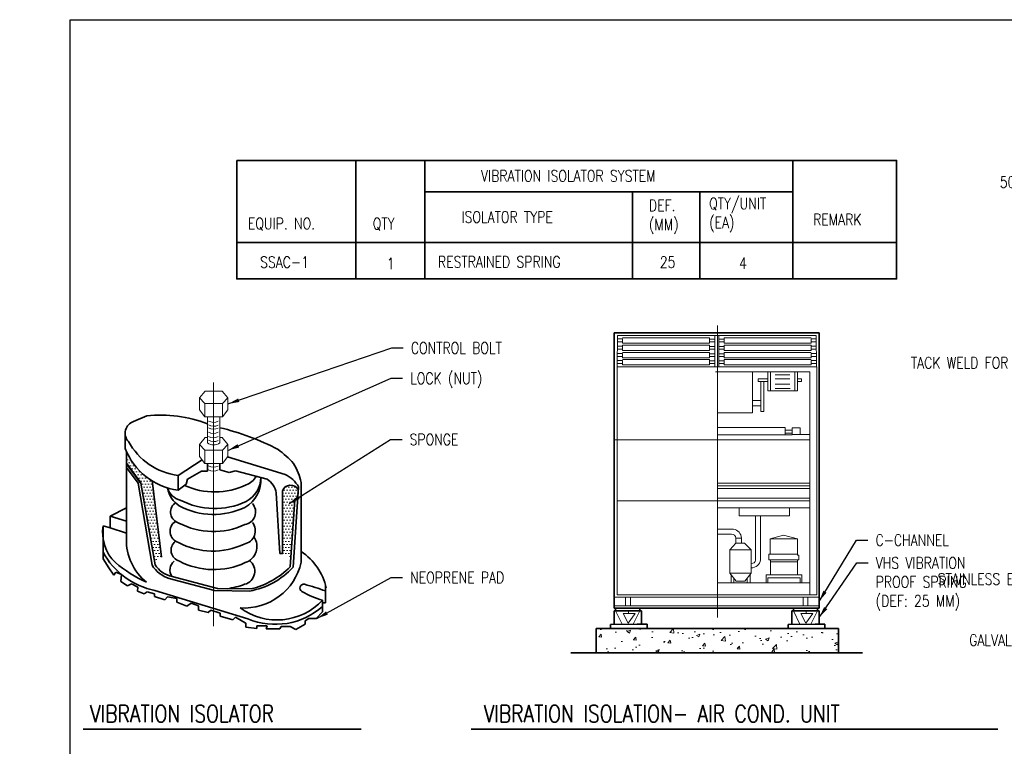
# Model space of a CAD drawing. Header units: millimetres. Extents: x -451102 to 455990, y 0 to 52070.
# Tile 5 of 9: x -1330 to 24605, y 32944 to 52070. Entities that reach past the tile are written whole.
import ezdxf
from ezdxf import colors
from ezdxf.entities.mleader import LeaderData, LeaderLine
from ezdxf.math import Vec2, Vec3

# ---------------------------------------------------------------- set-up
doc = ezdxf.new("R2010")
doc.units = ezdxf.units.MM
for name, color, linetype, lineweight in [('M-ANNO-TEXT-DUCT', 2, 'Continuous', 35), ('M-SECT-GRPH', 3, 'Continuous', 35), ('M-SECT-MBND-THIN', 1, 'Continuous', 18), ('M-SECT-MCUT', 4, 'Continuous', 50)]:
    doc.layers.add(name, color=color, linetype=linetype, lineweight=lineweight)
doc.styles.add('ROMANS', font='ROMANS.shx', dxfattribs={"width": 0.8})
doc.styles.get("Standard").update_dxf_attribs({"font": 'romans.shx', "width": 0.8, "height": 3})
doc.dimstyles.new('TBGA_100', dxfattribs={"dimscale": 100, "dimtxt": 3, "dimasz": 3, "dimexe": 2, "dimexo": 2, "dimgap": 2, "dimtad": 1, "dimtoh": 1, "dimdec": 3, "dimzin": 11, "dimdsep": 46, "dimtxsty": 'Standard', "dimcen": 0, "dimadec": 0, "dimazin": 3, "dimtfac": 0.85, "dimtdec": 3, "dimtmove": 0, "dimatfit": 3, "dimfxl": 1, "dimfrac": 1, "dimtolj": 1, "dimtzin": 15, "dimarcsym": 0})

msp = doc.modelspace()

# ---------------------------------------------------------------- hatches: boundary and pattern name
at = {"layer": 'M-SECT-MBND-THIN'}
h = msp.add_hatch(dxfattribs=at)
h.set_pattern_fill('DOTS', color=256, scale=50, style=0)
h.set_pattern_definition([(0, (-2537.46, -1268.73), (39.6875, 79.375), [0, -79.375])])
h.paths.add_polyline_path([(5919.8669, 39435.2701), (5995.6935, 39485.1716), (6009.7523, 39692.4793, 0.6652446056), (5588.3669, 39663.7701), (5588.3669, 38017.2701), (5808.2908, 37901.7483)])
h.paths.add_polyline_path([(2156.6081, 39930.7669, -0.1505150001), (1479.8669, 40709.0182), (1479.8669, 40392.2781), (1862.2799, 39874.405), (2216.8903, 37822.6069), (2405.8669, 37921.7701)])
h = msp.add_hatch(dxfattribs=at)
h.set_pattern_fill('AR-CONC', color=256, scale=5, style=0)
h.set_pattern_definition([(50, (-2537.46, -1268.7), (910.923, -79.695), [95.25, -1047.75]), (355, (-2537.5, -1268.7), (-176.214, 955.283), [76.2, -838.2]), (100.451, (-2461.55, -1275.4), (734.713, 875.583), [80.95, -890.45]), (46.1842, (-2537.5, -1014.7), (1355.395, -210.212), [142.875, -1571.625]), (96.6356, (-2424.5, -1032.2), (1187.02, 1237.128), [121.425, -1335.675]), (351.184, (-2537.5, -1014.7), (1187.023, 1237.126), [114.3, -1257.3]), (21, (-2410.46, -1078.2), (758.074, -511.328), [95.25, -1047.75]), (326, (-2410.5, -1078.2), (309.01, 920.94), [76.2, -838.2]), (71.4514, (-2347.3, -1120.8), (1067.082, 409.614), [80.95, -890.45]), (37.5, (-2537.46, -1268.73), (15.443, 422.7752), [0, -828.04, 0, -850.9, 0, -841.375]), (7.5, (-2537.46, -1268.73), (334.0983, 500.903), [0, -485.14, 0, -808.99, 0, -320.675]), (327.5, (-2820.67, -1268.73), (677.953, -28.6437), [0, -317.5, 0, -990.6, 0, -1314.45]), (317.5, (-2947.67, -1268.73), (740.646, 127.1325), [0, -412.75, 0, -657.86, 0, -933.45])])
h.paths.add_polyline_path([(20235.04, 35408.2701), (20235.04, 36042.2701), (19878.04, 36042.2701), (18911.54, 36042.2701), (15194.54, 36042.2701), (14228.04, 36042.2701), (13851.54, 36042.2701), (13851.54, 35408.2701)])

# ---------------------------------------------------------------- linework, layer by layer
at = {"layer": 'Defpoints'}
msp.add_lwpolyline([(0, 52070.0002), (71845.6828, 52070.0002), (71845.6828, 0.0001), (0, 0.0001)], close=True, dxfattribs=at)
at = {"layer": 'M-ANNO-TEXT-DUCT'}
for p, q in [((7523.8052, 48368.2701), (7523.8052, 45244.7701)), ((9345.3052, 48368.2701), (9345.3052, 45244.7701)), ((19038.3052, 48368.2701), (19038.3052, 45244.7701)), ((9345.3052, 47537.9175), (19038.3052, 47537.9175)), ((14815.3052, 47537.9175), (14815.3052, 45244.7701)), ((16580.8052, 47537.9175), (16580.8052, 45244.7701)), ((4385.8052, 46203.7701), (21765.3052, 46203.7701)), ((337.8034, 33392.7701), (7664.6827, 33392.7701)), ((10565.2102, 33392.7701), (24437.297, 33392.7701))]:
    msp.add_line(p, q, dxfattribs=at)
msp.add_lwpolyline([(4385.8052, 48368.2701), (21765.3052, 48368.2701), (21765.3052, 45244.7701), (4385.8052, 45244.7701)], close=True, dxfattribs=at)
at = {"layer": 'M-SECT-GRPH'}
for p, q in [((14329.54, 36873.2701), (14330.04, 43829.7701)), ((14330.04, 43829.7701), (19724.54, 43829.7701)), ((19724.54, 43829.7701), (19724.54, 36873.2701)), ((1669.8669, 41495.2701), (2016.8669, 41639.2701)), ((1448.0677, 41170.7802), (1448.9972, 40783.2701)), ((1479.8669, 40706.7701), (1479.8669, 38403.7701)), ((2840.8669, 40076.2701), (3475.2419, 40484.0201)), ((4142.9955, 40559.717), (5664.3669, 40098.2701)), ((1479.8669, 40392.2781), (1862.2799, 39874.405)), ((1479.8669, 40282.9406), (1786.3965, 39867.8307)), ((3619.3669, 40188.9396), (3619.3669, 40391.7701)), ((3942.8669, 40391.7701), (3942.8669, 40220.2701)), ((3942.8669, 40220.2701), (4187.424, 40154.7413)), ((4187.424, 40154.7413), (4352.0595, 40198.8552)), ((4352.0595, 40198.8552), (5185.5852, 39975.5127)), ((2155.3669, 39940.7701), (2405.8669, 37921.7701)), ((2840.8669, 40076.2701), (2840.8669, 39683.2701)), ((3052.3669, 39845.7701), (3087.4083, 39976.5462)), ((3087.4083, 39976.5462), (3455.2843, 40188.9396)), ((3455.2843, 40188.9396), (3619.3669, 40188.9396)), ((1786.3965, 39867.8307), (2158.4668, 37715.0092)), ((1862.2799, 39874.405), (2234.3501, 37721.5835)), ((2840.8669, 39683.2701), (3052.3669, 39845.7701)), ((6015.2461, 39773.489), (5871.816, 37658.5095)), ((6084.3669, 37788.2701), (6084.2991, 39889.0443)), ((5427.3669, 39612.7701), (5521.3669, 38017.2701)), ((5588.3669, 38017.2701), (5588.3669, 39663.7701)), ((5919.8669, 39435.2701), (5791.385, 37669.3918)), ((5919.8669, 39435.2701), (5791.385, 37669.3918)), ((1052.3669, 39003.2701), (1479.8669, 39224.7701)), ((1052.3669, 39003.2701), (1052.3669, 38697.7701)), ((1052.3669, 39003.2701), (1479.8669, 38868.7701)), ((1052.3669, 38697.7701), (867.8667, 38747.2068)), ((867.8667, 38747.2068), (867.8667, 37882.7701)), ((1052.3669, 38697.7701), (1479.8669, 38553.2701)), ((1013.6136, 37643.1989), (867.8667, 37882.7701)), ((5521.3669, 38017.2701), (5588.3669, 38017.2701)), ((1153.84, 37447.0105), (1013.6136, 37643.1989)), ((1200.5822, 37531.0911), (1153.84, 37447.0105)), ((1351.2206, 37465.3382), (1200.5822, 37531.0911)), ((1331.4599, 37285.0772), (1351.2206, 37465.3382)), ((2610.447, 37364.6295), (3804.4032, 37042.9262)), ((2686.3303, 37417.7787), (3880.2866, 37096.0754)), ((2686.3303, 37417.7787), (3880.2866, 37096.0754)), ((1512.1958, 37166.7413), (1331.4599, 37285.0772)), ((1618.1445, 37219.681), (1512.1958, 37166.7413)), ((1783.3, 37129.372), (1618.1445, 37219.681)), ((1773.9516, 37023.4926), (1783.3, 37129.372)), ((3880.2866, 37096.0754), (4764.9348, 37085.093)), ((6727.7948, 37179.6525), (6727.7948, 36719.7701)), ((1945.3392, 36958.0964), (1773.9516, 37023.4926)), ((2029.4751, 37014.1502), (1945.3392, 36958.0964)), ((2219.5593, 36958.0964), (2029.4751, 37014.1502)), ((2216.4433, 36883.3579), (2219.5593, 36958.0964)), ((2496.8958, 36796.1631), (2216.4433, 36883.3579)), ((2232.2607, 37047.1055), (4683.3669, 36297.2701)), ((2562.3347, 36880.2439), (2496.8958, 36796.1631)), ((2812.6423, 36830.4182), (2562.3347, 36880.2439)), ((2812.6423, 36742.5782), (2812.6423, 36830.4182)), ((3804.4032, 37042.9262), (4726.675, 37031.4768)), ((14329.54, 36873.2701), (14329.54, 36642.7701)), ((19724.54, 36642.7701), (19724.54, 36873.2701)), ((3074.3978, 36636.6988), (2812.6423, 36742.5782)), ((3183.4628, 36708.3231), (3074.3978, 36636.6988)), ((3379.7795, 36642.927), (3183.4628, 36708.3231)), ((3382.8958, 36530.8193), (3379.7795, 36642.927)), ((6648.8669, 36719.7701), (6648.8669, 36789.2701)), ((6727.7948, 36719.7701), (6648.8669, 36719.7701)), ((6648.8669, 36719.7701), (6648.8669, 36480.7701)), ((14329.54, 36642.7701), (14329.54, 36584.2701)), ((14329.54, 36584.2701), (19726.04, 36584.2701)), ((14367.04, 36584.2701), (14367.04, 36508.7701)), ((15003.54, 36514.2701), (15003.54, 36584.2701)), ((19050.54, 36584.2701), (19050.54, 36508.7701)), ((19687.04, 36514.2701), (19687.04, 36584.2701)), ((19726.04, 36584.2701), (19726.04, 36642.7701)), ((3638.4189, 36462.309), (3382.8958, 36530.8193)), ((3706.9741, 36530.8193), (3638.4189, 36462.309)), ((3952.8395, 36449.7701), (3706.9741, 36530.8193)), ((3952.8395, 36366.8016), (3952.8395, 36449.7701)), ((4286.1442, 36277.4929), (3952.8395, 36366.8016)), ((4350.3546, 36341.7033), (4286.1442, 36277.4929)), ((4545.9173, 36228.7951), (4350.3546, 36341.7033)), ((6648.8669, 36480.7701), (6474.8669, 36306.7701)), ((14327.04, 36514.2701), (15045.04, 36514.2701)), ((14327.04, 36514.2701), (14327.04, 36154.2701)), ((15045.04, 36514.2701), (15045.04, 36156.7701)), ((19010.54, 36514.2701), (19728.54, 36514.2701)), ((19010.54, 36514.2701), (19010.54, 36154.2701)), ((19728.54, 36514.2701), (19728.54, 36156.7701)), ((4627.3669, 36181.7701), (4545.9173, 36228.7951)), ((4627.3669, 36129.2701), (4627.3669, 36181.7701)), ((4627.3669, 36129.2701), (4627.3669, 36080.0764)), ((4627.3669, 36080.0764), (4919.6214, 36042.5854)), ((5189.0223, 36117.8529), (4913.8669, 36117.8529)), ((4913.8669, 36117.8529), (4913.8669, 36117.8529)), ((4913.8669, 36117.8529), (4913.8669, 36117.8529)), ((4919.6214, 36042.5854), (4919.6214, 36117.8529)), ((5166.3669, 36033.3018), (5189.0223, 36117.8529)), ((5559.3669, 36099.9565), (5520.8838, 36033.3018)), ((5796.3254, 36099.9565), (5559.3669, 36099.9565)), ((5939.8449, 36017.0955), (5796.3254, 36099.9565)), ((6187.8306, 36160.2701), (5939.8449, 36017.0955)), ((6285.3669, 36306.7701), (6187.8306, 36250.4575)), ((6187.8306, 36250.4575), (6187.8306, 36160.2701)), ((6474.8669, 36306.7701), (6285.3669, 36306.7701)), ((14228.04, 36154.2701), (14938.04, 36156.7701)), ((14228.04, 36042.2701), (14228.04, 36154.2701)), ((14938.04, 36156.7701), (15194.54, 36156.7701)), ((15194.54, 36156.7701), (15194.54, 36042.2701)), ((18911.54, 36154.2701), (19621.54, 36156.7701)), ((18911.54, 36042.2701), (18911.54, 36154.2701)), ((19621.54, 36156.7701), (19878.04, 36156.7701)), ((19878.04, 36156.7701), (19878.04, 36042.2701)), ((5303.3669, 36033.3018), (5166.3669, 36033.3018)), ((5520.8838, 36033.3018), (5303.3669, 36033.3018)), ((14228.04, 36042.2701), (13851.54, 36042.2701)), ((13851.54, 36042.2701), (13851.54, 35408.2701)), ((15194.54, 36042.2701), (14228.04, 36042.2701)), ((15194.54, 36042.2701), (18911.54, 36042.2701)), ((19878.04, 36042.2701), (18911.54, 36042.2701)), ((19878.04, 36042.2701), (20235.04, 36042.2701)), ((20235.04, 36042.2701), (20235.04, 35408.2701)), ((13851.54, 35408.2701), (13188.04, 35408.2701)), ((13851.54, 35408.2701), (20235.04, 35408.2701)), ((20235.04, 35408.2701), (20872.04, 35408.2701))]:
    msp.add_line(p, q, dxfattribs=at)
for centre, radius, start, end in [((2408.1169, 38415.7), 3247.2267, 68.2031458, 96.92023445), ((1772.4497, 41187.1031), 324.7924, 108.41158075, 222.98847222), ((2398.5332, 34843.0347), 6667.9438, 62.49569167, 76.63045739), ((3081.6003, 41418.4703), 1751.8196, 201.25961747, 262.10147556), ((3065.5041, 41809.7232), 1747.9477, 208.87483541, 262.61622481), ((4120.734, 38870.1605), 2324.5064, 40.68552699, 54.27836991), ((4588.8824, 39572.8244), 1528.4849, 11.9398419, 32.12049213), ((4182.3878, 39962.5954), 843.5964, 299.92765737, 3.81877109), ((4280.3541, 40042.6957), 744.1414, 298.13575904, 358.15823673), ((4458.5935, 40292.6004), 500.4577, 290.54960027, 331.34755535), ((4908.3334, 39528.7642), 525.7878, 9.19364084, 58.17630042), ((5332.536, 39387.8469), 784.1, 29.46078149, 64.96323672), ((3286.341, 39876.9036), 734.0364, 190.98814991, 235.54876181), ((2987.5173, 39855.7537), 438.1574, 195.72664648, 258.35723916), ((3808.3941, 41580.1889), 1940.6965, 245.65725347, 295.18566625), ((5805.0739, 39589.8485), 228.968, 26.63031583, 161.16480616), ((3805.3941, 41142.6889), 1940.6965, 242.16041029, 295.18566625), ((2943.1439, 39108.4021), 297.8358, 129.3331828, 254.70801033), ((3777.3941, 40987.6889), 1940.6965, 242.16041029, 295.18566625), ((4550.8844, 39110.658), 332.8477, 277.92272022, 42.0518634), ((1938.1888, 38568.9551), 1085.0637, 170.5447242, 226.46990594), ((2942.4509, 38606.0813), 311.2241, 123.50361562, 253.21845891), ((3770.8941, 40537.1889), 1940.6965, 242.16041029, 295.18566625), ((4519.015, 38618.9284), 357.0467, 280.61126302, 37.56388501), ((2927.9483, 38377.9745), 1448.3111, 178.97945954, 230.48567532), ((4477.1436, 38200.4444), 441.531, 287.34341668, 35.42829273), ((2955.1439, 38106.4021), 297.8358, 129.3331828, 254.70801033), ((3758.8941, 40024.1889), 1940.6965, 242.16041029, 295.18566625), ((2618.8063, 38998.5009), 1989.3118, 208.33669281, 258.79550937), ((5233.966, 36779.6062), 1546.4674, 12.37828155, 56.64031911), ((3504.0036, 40500.5335), 3569.2516, 229.6035061, 245.19215182), ((2818.2132, 38099.3531), 763.5349, 210.22349912, 254.2100844), ((2815.1618, 38097.5606), 691.8822, 212.91620638, 259.26864532), ((2924.548, 37586.3582), 297.8358, 129.3331828, 214.087523), ((3782.8941, 39535.1889), 1940.6965, 242.16041029, 295.18566625), ((4575.0901, 38130.9713), 1547.6952, 266.43551212, 347.20715234), ((4507.2006, 37550.9738), 354.5116, 284.44564397, 52.70990892), ((4367.1807, 39047.2097), 2047.5388, 280.11205399, 317.29459749), ((4261.9948, 39162.3614), 2137.2863, 283.61031589, 315.69040203), ((2924.548, 37586.3582), 297.8358, 248.23590404, 254.70801033), ((3828.0606, 39306.3498), 2234.6432, 277.89936253, 290.08962929), ((6155.5658, 37107.8502), 104.0987, 80.4118997, 239.63396226), ((2490.6256, 24689.1594), 13051.5522, 71.0557086, 73.61242405), ((7277.1488, 39054.409), 2350.6578, 240.03156433, 254.49757435), ((5448.831, 37917.4653), 1647.0916, 233.92136632, 316.76738149), ((5401.7678, 38038.8889), 1883.9681, 247.58432771, 311.44902386)]:
    msp.add_arc(centre, radius, start, end, dxfattribs=at)
at = {"layer": 'M-SECT-MBND-THIN'}
for p, q in [((17053.04, 44017.7701), (17053.04, 36334.7701)), ((14406.54, 42935.2701), (14412.04, 43754.2701)), ((14410.9615, 43593.6666), (14551.8286, 43593.6666)), ((14411.4693, 43669.284), (14551.8286, 43669.284)), ((14412.04, 43754.2701), (19649.04, 43754.2701)), ((14551.8286, 43697.1473), (16839.3286, 43697.1473)), ((14551.8286, 43558.1473), (14551.8286, 43669.284)), ((16839.3286, 43697.1473), (16839.3286, 43558.1473)), ((16839.3286, 43663.1473), (16981.3286, 43663.1473)), ((16839.3286, 43589.6473), (16981.3286, 43589.6473)), ((16980.04, 43754.2701), (16980.04, 42935.2701)), ((17225.54, 43663.1473), (17083.54, 43663.1473)), ((17225.54, 43589.6473), (17083.54, 43589.6473)), ((17084.8286, 43754.2701), (17084.8286, 42935.2701)), ((19513.04, 43697.1473), (17225.54, 43697.1473)), ((17225.54, 43697.1473), (17225.54, 43558.1473)), ((19653.3993, 43669.284), (19513.04, 43669.284)), ((19513.04, 43558.1473), (19513.04, 43669.284)), ((19653.9071, 43593.6666), (19513.04, 43593.6666)), ((19658.3286, 42935.2701), (19652.8286, 43754.2701)), ((14409.6729, 43401.7894), (14550.54, 43401.7894)), ((14410.1807, 43477.4069), (14550.54, 43477.4069)), ((14550.54, 43477.4069), (14550.54, 43505.2701)), ((14550.54, 43505.2701), (16838.04, 43505.2701)), ((14550.54, 43366.2701), (14550.54, 43477.4069)), ((16838.04, 43366.2701), (14550.54, 43366.2701)), ((16839.3286, 43558.1473), (14551.8286, 43558.1473)), ((16838.04, 43505.2701), (16838.04, 43366.2701)), ((16838.04, 43471.2701), (16980.04, 43471.2701)), ((16838.04, 43397.7701), (16980.04, 43397.7701)), ((17226.8286, 43471.2701), (17084.8286, 43471.2701)), ((17226.8286, 43397.7701), (17084.8286, 43397.7701)), ((17225.54, 43558.1473), (19513.04, 43558.1473)), ((19514.3286, 43505.2701), (17226.8286, 43505.2701)), ((17226.8286, 43505.2701), (17226.8286, 43366.2701)), ((17226.8286, 43366.2701), (19514.3286, 43366.2701)), ((19514.3286, 43477.4069), (19514.3286, 43505.2701)), ((19654.6878, 43477.4069), (19514.3286, 43477.4069)), ((19514.3286, 43366.2701), (19514.3286, 43477.4069)), ((19655.1956, 43401.7894), (19514.3286, 43401.7894)), ((14407.6484, 43100.3164), (14548.0076, 43100.3164)), ((14408.356, 43205.6908), (14549.2231, 43205.6908)), ((14408.8638, 43281.3083), (14549.2231, 43281.3083)), ((14548.0076, 43128.1797), (16835.5076, 43128.1797)), ((14548.0076, 42989.1797), (14548.0076, 43100.3164)), ((14549.2231, 43309.1715), (16836.7231, 43309.1715)), ((14549.2231, 43170.1715), (14549.2231, 43281.3083)), ((16836.7231, 43170.1715), (14549.2231, 43170.1715)), ((16835.5076, 43128.1797), (16835.5076, 42989.1797)), ((16835.5076, 43094.1797), (16977.5076, 43094.1797)), ((16836.7231, 43309.1715), (16836.7231, 43170.1715)), ((16836.7231, 43275.1715), (16978.7231, 43275.1715)), ((16836.7231, 43201.6715), (16978.7231, 43201.6715)), ((17228.1455, 43275.1715), (17086.1455, 43275.1715)), ((17228.1455, 43201.6715), (17086.1455, 43201.6715)), ((17229.3609, 43094.1797), (17087.3609, 43094.1797)), ((19515.6455, 43309.1715), (17228.1455, 43309.1715)), ((17228.1455, 43309.1715), (17228.1455, 43170.1715)), ((17228.1455, 43170.1715), (19515.6455, 43170.1715)), ((19516.8609, 43128.1797), (17229.3609, 43128.1797)), ((17229.3609, 43128.1797), (17229.3609, 42989.1797)), ((19656.0047, 43281.3083), (19515.6455, 43281.3083)), ((19515.6455, 43170.1715), (19515.6455, 43281.3083)), ((19656.5125, 43205.6908), (19515.6455, 43205.6908)), ((19657.2202, 43100.3164), (19516.8609, 43100.3164)), ((19516.8609, 42989.1797), (19516.8609, 43100.3164)), ((19649.04, 42935.2701), (14406.54, 42935.2701)), ((14406.54, 42935.2701), (14406.54, 36934.7701)), ((14407.1406, 43024.6989), (14548.0076, 43024.6989)), ((16835.5076, 42989.1797), (14548.0076, 42989.1797)), ((16835.5076, 43020.6797), (16977.5076, 43020.6797)), ((17000.54, 42797.2701), (19479.04, 42797.2701)), ((17229.3609, 43020.6797), (17087.3609, 43020.6797)), ((17229.3609, 42989.1797), (19516.8609, 42989.1797)), ((17975.04, 42047.2701), (17975.04, 42797.2701)), ((18375.04, 42297.7701), (18375.04, 42797.2701)), ((18442.54, 42797.2701), (18442.54, 42297.7701)), ((19084.54, 42797.2701), (19084.54, 42297.7701)), ((19157.54, 42797.2701), (19157.54, 42297.7701)), ((19479.04, 42797.2701), (19479.04, 39225.2701)), ((19657.728, 43024.6989), (19516.8609, 43024.6989)), ((19662.54, 36934.7701), (19662.54, 42935.2701)), ((18375.04, 42615.2701), (18121.54, 42615.2701)), ((18121.54, 42615.2701), (18121.54, 42545.2701)), ((18121.54, 42545.2701), (18375.04, 42545.2701)), ((18192.04, 42545.2701), (18192.04, 41760.2701)), ((18268.04, 41760.2701), (18268.04, 42545.2701)), ((18569.04, 42615.2701), (18952.04, 42615.2701)), ((18572.04, 42725.2701), (18955.04, 42725.2701)), ((19157.54, 42618.2701), (19264.54, 42618.2701)), ((19264.54, 42547.7701), (19157.54, 42547.5201)), ((19264.54, 42618.2701), (19264.54, 42547.7701)), ((3402.1169, 42113.0201), (3558.8669, 42291.7701)), ((3558.8669, 42291.7701), (3750.8669, 42291.7701)), ((3999.3669, 42291.7701), (3750.8669, 42291.7701)), ((3778.6109, 42520.2701), (3778.6109, 36110.7701)), ((4156.1169, 42113.0201), (3999.3669, 42291.7701)), ((19157.54, 42297.7701), (18375.04, 42297.7701)), ((18569.04, 42477.7701), (18955.04, 42477.7701)), ((18569.04, 42365.2701), (18960.54, 42365.2701)), ((3548.3669, 41966.7701), (3402.1169, 42113.0201)), ((3402.1169, 42113.0201), (3402.1169, 41799.7701)), ((4009.8669, 41966.7701), (4156.1169, 42113.0201)), ((4156.1169, 42113.0201), (4156.1169, 41799.7701)), ((18192.04, 42047.2701), (17975.04, 42047.2701)), ((17975.04, 42047.2701), (17975.04, 41903.7701)), ((3402.1169, 41799.7701), (3548.3669, 41615.2701)), ((3548.3669, 41966.7701), (3548.3669, 41615.2701)), ((3548.3669, 41966.7701), (3750.8669, 41966.7701)), ((4009.8669, 41966.7701), (3750.8669, 41966.7701)), ((4009.8669, 41966.7701), (4009.8669, 41615.2701)), ((4156.1169, 41799.7701), (4009.8669, 41615.2701)), ((17975.04, 41903.7701), (18192.04, 41903.7701)), ((17975.04, 41903.7701), (17975.04, 41726.2701)), ((18192.04, 41760.2701), (18268.04, 41760.2701)), ((3548.3669, 41615.2701), (3750.8669, 41615.2701)), ((3613.8669, 41615.2701), (3613.8669, 40932.2701)), ((4009.8669, 41615.2701), (3750.8669, 41615.2701)), ((3940.3669, 41615.2701), (3940.3669, 40932.2701)), ((17975.04, 41726.2701), (17053.04, 41726.2701)), ((17053.04, 41334.2701), (18833.54, 41334.2701)), ((18833.54, 41334.2701), (18833.54, 41145.2701)), ((18833.54, 41261.7701), (19014.54, 41261.7701)), ((19014.54, 41145.2701), (19014.54, 41328.7701)), ((19014.54, 41328.7701), (19228.54, 41328.7701)), ((19228.54, 41328.7701), (19228.54, 41153.7701)), ((3402.1169, 40889.5201), (3558.8669, 41068.2701)), ((3558.8669, 41068.2701), (3613.8669, 41068.2701)), ((3999.3669, 41068.2701), (3940.3669, 41068.2701)), ((4156.1169, 40889.5201), (3999.3669, 41068.2701)), ((14329.8373, 41009.7711), (19479.04, 41009.7711)), ((18833.54, 41145.2701), (17053.04, 41145.2701)), ((18833.54, 41188.2701), (19014.54, 41188.2701)), ((18833.54, 41145.2701), (19014.54, 41145.2701)), ((19228.54, 41153.7701), (19014.54, 41153.7701)), ((19228.54, 41153.7701), (19479.04, 41153.7701)), ((3548.3669, 40743.2701), (3402.1169, 40889.5201)), ((3402.1169, 40889.5201), (3402.1169, 40576.2701)), ((3548.3669, 40743.2701), (3548.3669, 40391.7701)), ((3548.3669, 40743.2701), (3750.8669, 40743.2701)), ((4009.8669, 40743.2701), (3750.8669, 40743.2701)), ((4009.8669, 40743.2701), (4156.1169, 40889.5201)), ((4009.8669, 40743.2701), (4009.8669, 40391.7701)), ((4156.1169, 40889.5201), (4156.1169, 40576.2701)), ((3402.1169, 40576.2701), (3548.3669, 40391.7701)), ((4156.1169, 40576.2701), (4009.8669, 40391.7701)), ((3548.3669, 40391.7701), (3750.8669, 40391.7701)), ((4009.8669, 40391.7701), (3750.8669, 40391.7701)), ((17053.04, 39868.7701), (19479.04, 39868.7701)), ((17053.04, 39798.2701), (19479.04, 39798.2701)), ((17053.04, 39730.7701), (19479.04, 39730.7701)), ((17053.04, 39478.7701), (19479.04, 39478.7701)), ((14406.54, 39403.2701), (19479.04, 39403.2701)), ((17053.04, 39225.2701), (19480.04, 39225.2701)), ((17620.04, 39225.2701), (17620.04, 39008.2701)), ((18944.04, 39008.2701), (18944.04, 39225.2701)), ((19480.04, 39225.2701), (19480.04, 36936.7701)), ((17620.04, 39008.2701), (18944.04, 39008.2701)), ((18055.04, 39008.2701), (18055.04, 37841.7701)), ((18185.54, 39008.2701), (18185.54, 37849.2701)), ((17053.04, 38657.7701), (17471.04, 38657.7701)), ((17053.04, 38527.2701), (17418.54, 38527.2701)), ((17537.0039, 38425.1964), (17681.5585, 38425.1964)), ((17537.0039, 38425.1964), (17537.0039, 38292.2701)), ((17681.5585, 38292.2701), (17681.5585, 38425.1964)), ((18440.54, 38407.7701), (18788.9874, 38501.1363)), ((18440.54, 38407.7701), (18440.54, 37997.7701)), ((19157.54, 38401.7701), (18440.54, 38401.7701)), ((18788.9874, 38501.1363), (19159.8271, 38401.7701)), ((19157.54, 37997.7701), (19157.54, 38401.7701)), ((17372.54, 38117.7701), (17537.0039, 38292.2701)), ((17537.0039, 38292.2701), (17681.5585, 38292.2701)), ((17681.5585, 38292.2701), (17765.04, 38292.2701)), ((17765.04, 38292.2701), (17939.79, 38117.5201)), ((17372.54, 38117.7701), (17939.79, 38117.5201)), ((17372.54, 38117.7701), (17372.54, 37499.2701)), ((17938.04, 37499.2701), (17938.04, 38117.5209)), ((18440.54, 37997.7701), (18401.54, 37997.7701)), ((18401.54, 37997.7701), (18401.54, 37853.2701)), ((18440.54, 37997.7701), (19157.54, 37997.7701)), ((19157.54, 37997.7701), (19157.54, 37997.7701)), ((19157.54, 37997.7701), (19157.54, 37975.2701)), ((19157.54, 37975.2701), (19193.54, 37975.2701)), ((19193.54, 37975.2701), (19193.54, 37856.2701)), ((18401.54, 37853.2701), (18445.54, 37853.2701)), ((19193.54, 37856.2701), (18445.54, 37856.2701)), ((18445.54, 37853.2701), (18445.54, 37460.7701)), ((18445.54, 37796.2701), (19159.04, 37796.2701)), ((19159.04, 37796.2701), (19159.04, 37856.2701)), ((19159.04, 37796.2701), (19159.04, 37512.2701)), ((17372.54, 37499.2701), (17938.04, 37499.2701)), ((17372.54, 37499.2701), (17540.04, 37293.2701)), ((17408.3278, 37455.2565), (17408.3278, 37246.2701)), ((17481.6485, 37365.0829), (17481.6485, 37244.2701)), ((17770.54, 37293.2701), (17938.04, 37499.2701)), ((17832.7856, 37369.8229), (17832.7856, 37242.2701)), ((17907.4994, 37461.7097), (17907.4994, 37242.2701)), ((18328.472, 37246.2701), (18328.472, 37460.7701)), ((18328.472, 37460.7701), (19269.9467, 37460.7701)), ((18374.7742, 37246.2701), (18374.7742, 37382.7858)), ((18374.7742, 37382.7858), (19223.6447, 37382.7858)), ((19159.04, 37461.2701), (18445.54, 37461.2701)), ((19159.04, 37512.2701), (19159.04, 37461.2701)), ((19223.6447, 37382.7858), (19223.6447, 37246.2701)), ((19269.9467, 37460.7701), (19269.9467, 37246.2701)), ((17408.3278, 37246.2701), (17053.04, 37246.2701)), ((17053.04, 37246.2701), (19480.04, 37246.2701)), ((17540.04, 37293.2701), (17770.54, 37293.2701)), ((19724.54, 36873.2701), (14329.54, 36873.2701)), ((14406.54, 36934.7701), (19662.54, 36934.7701)), ((14631.04, 36873.2701), (14631.04, 36642.7701)), ((14754.54, 36873.2701), (14754.54, 36642.7701)), ((19306.54, 36873.2701), (19306.54, 36642.7701)), ((19428.54, 36873.2701), (19428.54, 36642.7701)), ((14329.54, 36642.7701), (19724.54, 36642.7701)), ((14367.04, 36508.7701), (14539.4939, 36155.3668)), ((14564.54, 36443.2701), (14877.54, 36443.2701)), ((14693.04, 36185.2701), (14564.54, 36443.2701)), ((14877.54, 36443.2701), (14693.04, 36185.2701)), ((14703.54, 36443.2701), (14703.54, 36514.2701)), ((14826.9997, 36156.3791), (15003.54, 36514.2701)), ((19050.54, 36508.7701), (19222.9939, 36155.3668)), ((19248.04, 36443.2701), (19561.04, 36443.2701)), ((19376.54, 36185.2701), (19248.04, 36443.2701)), ((19561.04, 36443.2701), (19376.54, 36185.2701)), ((19387.04, 36443.2701), (19387.04, 36514.2701)), ((19510.4997, 36156.3791), (19687.04, 36514.2701)), ((15045.04, 36156.7701), (14938.04, 36156.7701)), ((19728.54, 36156.7701), (19621.54, 36156.7701))]:
    msp.add_line(p, q, dxfattribs=at)
for centre, radius, start, end in [((3777.1169, 41740.0135), 268.5295, 240.58022291, 296.8774746), ((3777.1169, 41636.0135), 268.5295, 240.58022291, 296.8774746), ((3777.1169, 41559.5135), 268.5295, 240.58022291, 296.8774746), ((3777.1169, 41450.0135), 268.5295, 240.58022291, 296.8774746), ((3777.1169, 41335.5135), 268.5295, 240.58022291, 296.8774746), ((3777.1169, 41233.0135), 268.5295, 240.58022291, 296.8774746), ((3777.1169, 41145.4778), 268.5295, 232.55924521, 307.44075479), ((3777.1169, 40560.1699), 268.5295, 240.58022291, 296.8774746), ((3777.1169, 40457.6699), 268.5295, 240.58022291, 296.8774746), ((17429.032, 38408.7622), 252.5265, 3.73141132, 80.42428698), ((17419.9254, 38409.0982), 118.1801, 7.82904538, 90.67168408), ((17937.5441, 37890.7229), 251.4364, 270.11299859, 350.51068166), ((17952.8216, 37862.5208), 104.3034, 261.8527798, 348.52470646)]:
    msp.add_arc(centre, radius, start, end, dxfattribs=at)
at = {"layer": 'M-SECT-MCUT'}
for p, q in [((1479.8669, 40392.2781), (1862.2799, 39874.405)), ((5919.8669, 39435.2701), (5995.6935, 39485.1716))]:
    msp.add_line(p, q, dxfattribs=at)

# ---------------------------------------------------------------- texts
at = {"layer": 'M-ANNO-TEXT-DUCT', "attachment_point": 1}
for s, insert, char_height in [('VIBRATION ISOLATOR SYSTEM', (10820.9167, 48108.6425), 300), ('DEF.\\P(MM)', (15245.0289, 47331.2513), 300), ('QTY/UNIT\\P(EA)', (16830.2539, 47381.1589), 300), ('ISOLATOR TYPE', (10305.9867, 47025.2565), 300), ('REMARK', (19568.6157, 46960.3413), 300), ('EQUIP. NO.', (4682.475, 46853.1551), 300), ('QTY', (7970.1746, 46852.0558), 300), ('SSAC-1', (5001.7856, 45837.6189), 300), ('1', (8337.8122, 45799.7538), 300), ('RESTRAINED SPRING', (9687.1517, 45845.9469), 300), ('25', (15530.3049, 45838.2704), 300), ('4', (17619.3049, 45810.77), 300), ('CONTROL BOLT', (8972.6305, 43579.2329), 300), ('LOCK (NUT)', (8954.3572, 42780.371), 300), ('SPONGE', (8940.0191, 41169.9923), 300), ('C-CHANNEL', (21213.0094, 38521.7971), 300), ('VHS VIBRATION \\PPROOF SPRING\\P(DEF: 25 MM)', (21217.0097, 37920.5474), 300), ('NEOPRENE PAD', (8954.3572, 37536.1706), 300), ('VIBRATION ISOLATOR', (523.901, 34027.3565), 450), ('VIBRATION ISOLATION- AIR COND. UNIT', (10893.3747, 34027.3565), 450)]:
    msp.add_mtext(s, dxfattribs=dict(at, insert=insert, char_height=char_height))

# ---------------------------------------------------------------- leaders
at = {"layer": 'M-ANNO-TEXT-DUCT', "annotation_type": 0, "has_hookline": 1, "hookline_direction": 0}
for points, text_width in [([(4156.1169, 41956.3951), (8472.6305, 43429.2329), (8772.6305, 43429.2329)], 2674.2857), ([(4156.1169, 40732.8951), (8454.3572, 42630.371), (8754.3572, 42630.371)], 2080), ([(5765.9937, 39334.0062), (8440.0191, 41019.9923), (8740.0191, 41019.9923)], 1371.4286), ([(19724.54, 36758.0201), (20713.0094, 38371.7971), (21013.0094, 38371.7971)], 2102.8571), ([(19728.54, 36335.5201), (20717.0097, 37770.5474), (21017.0097, 37770.5474)], 2640), ([(6499.8332, 36306.7701), (8454.3572, 37386.1706), (8754.3572, 37386.1706)], 2731.4286)]:
    msp.add_leader(points, dimstyle='TBGA_100', override={"dimgap": 2, "dimtad": 0}, dxfattribs=dict(at, text_width=text_width))
at = {"layer": 'M-ANNO-TEXT-DUCT'}
ml = msp.add_multileader_mtext('Standard', dxfattribs=at)
ml.set_content('500%%C GALVALUME DUCT', color=256, style='ROMANS')
ml.set_leader_properties()
ml.build(insert=Vec2(0, 0))
ml.multileader.update_dxf_attribs({"dogleg_length": 3, "arrow_head_size": 300, "scale": 100})
ctx = ml.context
ctx.base_point, ctx.scale, ctx.char_height, ctx.arrow_head_size, ctx.landing_gap_size, ctx.plane_origin = Vec3(24975.9208, 47764.2445), 100, 300, 300, 200, Vec3(28750.2066, 46387.5562)
ctx.text_align_type = 2
notes = []
notes.append((ctx, [(0, (1, 1, 0), (28750.2066, 47764.2445), (-1, 0), 300, [(0, [(28750.2066, 46387.5562)], 0, [])])]))
ctx.mtext.insert, ctx.mtext.width, ctx.mtext.alignment, ctx.mtext.flow_direction = Vec3(28250.2066, 47944.2445), 3279.141149, 3, 5
ml = msp.add_multileader_mtext('Standard', dxfattribs=at)
ml.set_content('TACK WELD FOR BONDING PURPOSES, 2 PLACES', color=256, style='ROMANS')
ml.set_leader_properties()
ml.build(insert=Vec2(0, 0))
ml.multileader.update_dxf_attribs({"dogleg_length": 3, "arrow_head_size": 300, "scale": 100})
ctx = ml.context
ctx.base_point, ctx.scale, ctx.char_height, ctx.arrow_head_size, ctx.landing_gap_size, ctx.plane_origin = Vec3(26065.9398, 43008.7981), 100, 300, 300, 200, Vec3(30491.6541, 41632.1098)
ctx.text_align_type = 2
notes.append((ctx, [(0, (1, 1, 0), (30491.6541, 43008.7981), (-1, 0), 300, [(0, [(33133.4937, 44788.9562)], 0, [])])]))
ctx.mtext.insert, ctx.mtext.width, ctx.mtext.alignment, ctx.mtext.flow_direction = Vec3(29991.6541, 43188.7981), 3802.700499, 3, 5
ml = msp.add_multileader_mtext('Standard', dxfattribs=at)
ml.set_content('GALVALUME DUCT TRANSITION FROM 330%%C AT WALL TO 500%%C AT SUPPLY GRILLE ', color=256, style='ROMANS')
ml.set_leader_properties()
ml.build(insert=Vec2(0, 0))
ml.multileader.update_dxf_attribs({"dogleg_length": 3, "arrow_head_size": 300, "scale": 100})
ctx = ml.context
ctx.base_point, ctx.scale, ctx.char_height, ctx.arrow_head_size, ctx.landing_gap_size, ctx.plane_origin = Vec3(32071.0643, 35708.3817), 100, 300, 300, 200, Vec3(37299.516, 39598.6658)
ctx.text_align_type = 2
notes.append((ctx, [(0, (1, 1, 0), (37056.7786, 35708.3817), (-1, 0), 300, [(0, [(37299.516, 39598.6658)], 0, [])])]))
ctx.mtext.insert, ctx.mtext.width, ctx.mtext.alignment, ctx.mtext.flow_direction = Vec3(36556.7786, 35888.3817), 4308.326611, 3, 5
ml = msp.add_multileader_mtext('Standard', dxfattribs=at)
ml.set_content('STAINLESS EXPANSION ANCHOR (TYP)', color=256, style='ROMANS')
ml.set_leader_properties()
ml.build(insert=Vec2(0, 0))
ml.multileader.update_dxf_attribs({"dogleg_length": 3, "arrow_head_size": 300, "scale": 100})
ctx = ml.context
ctx.base_point, ctx.scale, ctx.char_height, ctx.arrow_head_size, ctx.landing_gap_size, ctx.plane_origin = Vec3(24756.4213, 37295.8889), 100, 300, 300, 200, Vec3(30227.0529, 38307.5112)
ctx.text_align_type = 2
notes.append((ctx, [(0, (1, 1, 0), (29410.707, 37295.8889), (-1, 0), 300, [(0, [(30227.0529, 38307.5112)], 0, [])])]))
ctx.mtext.insert, ctx.mtext.width, ctx.mtext.alignment, ctx.mtext.flow_direction = Vec3(28910.707, 37495.8889), 4116.165606, 3, 5
for ctx, leaders in notes:
    for number, flags, end, landing, length, lines in leaders:
        leader = LeaderData()
        leader.index, (leader.has_last_leader_line, leader.has_dogleg_vector, leader.attachment_direction) = number, flags
        leader.last_leader_point, leader.dogleg_vector, leader.dogleg_length = Vec3(end), Vec3(landing), length
        for number, points, colour, breaks in lines:
            line = LeaderLine()
            line.index, line.vertices, line.color, line.breaks = number, Vec3.list(points), colors.encode_raw_color(colour), breaks
            leader.lines.append(line)
        ctx.leaders.append(leader)

doc.saveas('drawing.dxf')
